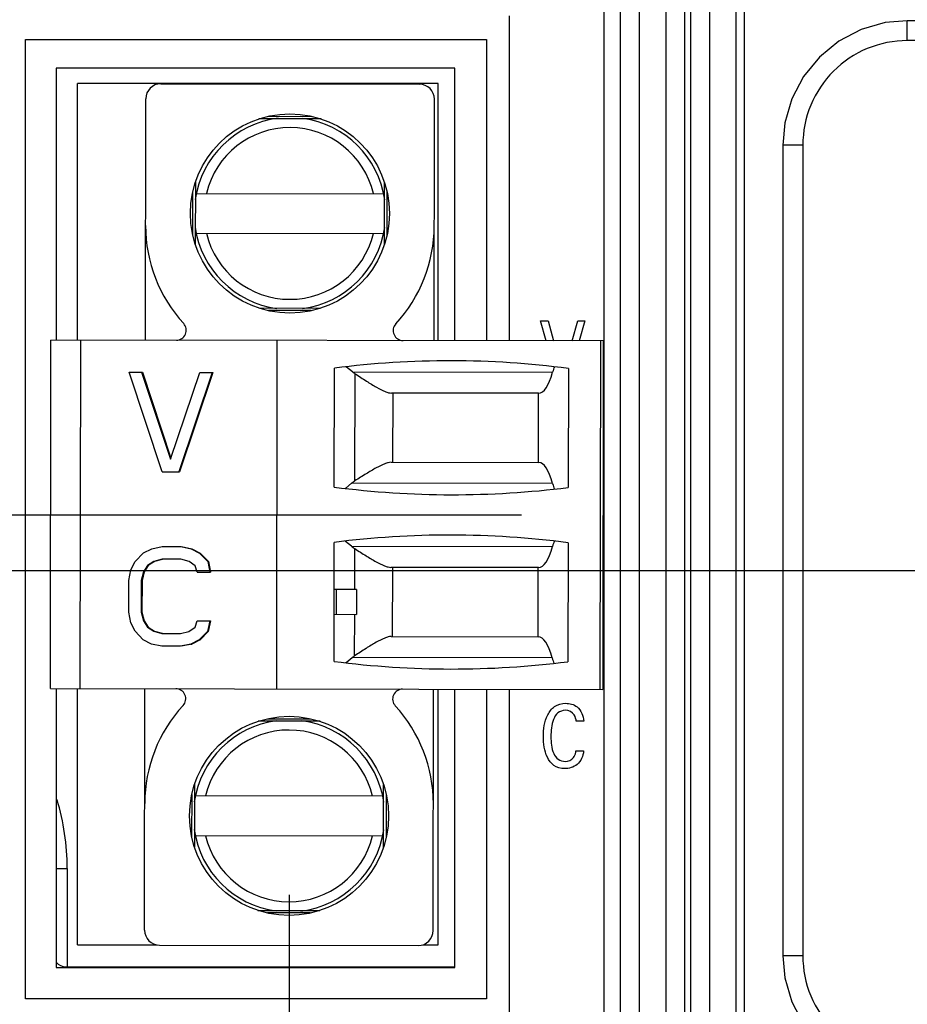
# Model space of a CAD drawing. Header units: inches. Extents: x 0 to 34, y 0 to 22.
# Tile 82 of 128: x 12.439 to 13.141, y 15.767 to 16.545. Entities that reach past the tile are written whole.
import ezdxf

# ---------------------------------------------------------------- set-up
doc = ezdxf.new("R2010")
doc.units = ezdxf.units.IN
doc.header["$LTSCALE"] = 1.87
doc.header["$MEASUREMENT"] = 0
doc.layers.get('0').update_dxf_attribs({"linetype": 'CONTINUOUS'})
doc.layers.add('02___PRT_ALL_AXES', color=7, linetype='CONTINUOUS')
doc.layers.add('DIMENSIONS', color=7, linetype='CONTINUOUS')
doc.styles.get("Standard").update_dxf_attribs({"font": 'txt', "width": 0.8})
doc.dimstyles.new('DIMSTYLE_3', dxfattribs={"dimtxt": 0.125, "dimasz": 0.18, "dimexe": 0.125, "dimexo": 0.0625, "dimgap": 0.03125, "dimtad": 0, "dimtih": 1, "dimtoh": 1, "dimzin": 0, "dimdsep": 46, "dimtxsty": 'STANDARD', "dimblk": '_FILLED', "dimblk1": '_FILLED', "dimblk2": '_FILLED', "dimcen": 0.09, "dimazin": 0, "dimtp": 0.01, "dimtm": 0.01, "dimtfac": 1, "dimtofl": 0, "dimtmove": 0, "dimatfit": 3, "dimldrblk": '_FILLED', "dimfxl": 1, "dimtolj": 1, "dimtzin": 0, "dimarcsym": 0})

# ---------------------------------------------------------------- blocks, each defined once
blk = doc.blocks.new('*D20')
at = {"layer": 'DIMENSIONS', "color": 2, "linetype": 'CONTINUOUS'}
blk.add_line((12.65194, 15.85333), (12.65194, 14.71701), dxfattribs=at)
at = {"layer": 'DIMENSIONS', "color": 2, "linetype": 'CONTINUOUS', "insert": (12.58944, 14.65451), "char_height": 0.125, "width": 1.225, "attachment_point": 3, "rotation": 90, "line_spacing_factor": 0.9}
blk.add_mtext('19.44{\\ftxt.shx;\\W1.000000;\\H0.125000; }[.766]', dxfattribs=at)
blk = doc.blocks.new('_FILLED')
at = {"color": 0, "linetype": 'BYBLOCK'}
blk.add_solid([(0, 0), (-1, 0.1736), (-1, -0.1736)], dxfattribs=at)
blk = doc.blocks.new('*D21')
at = {"layer": 'DIMENSIONS', "color": 2, "linetype": 'CONTINUOUS'}
blk.add_line((14.41194, 16.14719), (14.41194, 14.71701), dxfattribs=at)
at = {"layer": 'DIMENSIONS', "color": 2, "linetype": 'CONTINUOUS', "insert": (14.34944, 14.65451), "char_height": 0.125, "width": 1.325, "attachment_point": 3, "rotation": 90, "line_spacing_factor": 0.9}
blk.add_mtext('64.15{\\ftxt.shx;\\W1.000000;\\H0.125000; }[2.526]', dxfattribs=at)
blk = doc.blocks.new('*D25')
at = {"layer": 'DIMENSIONS', "color": 2, "linetype": 'CONTINUOUS'}
blk.add_line((12.83586, 16.15366), (11.19848, 16.15366), dxfattribs=at)
at = {"layer": 'DIMENSIONS', "color": 2, "linetype": 'CONTINUOUS', "insert": (11.13598, 16.21616), "char_height": 0.125, "width": 1.225, "attachment_point": 3, "line_spacing_factor": 0.9}
blk.add_mtext('19.03{\\ftxt.shx;\\W1.000000;\\H0.125000; }[.749]', dxfattribs=at)
blk = doc.blocks.new('*D29')
at = {"layer": 'DIMENSIONS', "color": 2, "linetype": 'CONTINUOUS'}
blk.add_line((16.67092, 16.33208), (16.67092, 14.71701), dxfattribs=at)
at = {"layer": 'DIMENSIONS', "color": 2, "linetype": 'CONTINUOUS', "insert": (16.60842, 14.65451), "char_height": 0.125, "width": 1.425, "attachment_point": 3, "rotation": 90, "line_spacing_factor": 0.9}
blk.add_mtext('121.53{\\ftxt.shx;\\W1.000000;\\H0.125000; }[4.784]', dxfattribs=at)
blk = doc.blocks.new('*D30')
at = {"layer": 'DIMENSIONS', "color": 2, "linetype": 'CONTINUOUS'}
blk.add_line((17.19944, 16.53856), (17.19944, 14.71701), dxfattribs=at)
at = {"layer": 'DIMENSIONS', "color": 2, "linetype": 'CONTINUOUS', "insert": (17.13694, 14.65451), "char_height": 0.125, "width": 1.425, "attachment_point": 3, "rotation": 90, "line_spacing_factor": 0.9}
blk.add_mtext('134.95{\\ftxt.shx;\\W1.000000;\\H0.125000; }[5.313]', dxfattribs=at)
blk = doc.blocks.new('*D31')
at = {"layer": 'DIMENSIONS', "color": 2, "linetype": 'CONTINUOUS'}
blk.add_line((17.72592, 16.33208), (17.72592, 14.71701), dxfattribs=at)
at = {"layer": 'DIMENSIONS', "color": 2, "linetype": 'CONTINUOUS', "insert": (17.66342, 14.65451), "char_height": 0.125, "width": 1.425, "attachment_point": 3, "rotation": 90, "line_spacing_factor": 0.9}
blk.add_mtext('148.32{\\ftxt.shx;\\W1.000000;\\H0.125000; }[5.839]', dxfattribs=at)
blk = doc.blocks.new('*D32')
at = {"layer": 'DIMENSIONS', "color": 2, "linetype": 'CONTINUOUS'}
blk.add_line((18.78092, 16.33208), (18.78092, 14.71701), dxfattribs=at)
at = {"layer": 'DIMENSIONS', "color": 2, "linetype": 'CONTINUOUS', "insert": (18.71842, 14.65451), "char_height": 0.125, "width": 1.425, "attachment_point": 3, "rotation": 90, "line_spacing_factor": 0.9}
blk.add_mtext('175.12{\\ftxt.shx;\\W1.000000;\\H0.125000; }[6.894]', dxfattribs=at)
blk = doc.blocks.new('*D33')
at = {"layer": 'DIMENSIONS', "color": 2, "linetype": 'CONTINUOUS'}
blk.add_line((19.30894, 16.53856), (19.30894, 14.71701), dxfattribs=at)
at = {"layer": 'DIMENSIONS', "color": 2, "linetype": 'CONTINUOUS', "insert": (19.24644, 14.65451), "char_height": 0.125, "width": 1.425, "attachment_point": 3, "rotation": 90, "line_spacing_factor": 0.9}
blk.add_mtext('188.53{\\ftxt.shx;\\W1.000000;\\H0.125000; }[7.423]', dxfattribs=at)
blk = doc.blocks.new('*D34')
at = {"layer": 'DIMENSIONS', "color": 2, "linetype": 'CONTINUOUS'}
blk.add_line((19.83592, 16.33208), (19.83592, 14.71701), dxfattribs=at)
at = {"layer": 'DIMENSIONS', "color": 2, "linetype": 'CONTINUOUS', "insert": (19.77342, 14.65451), "char_height": 0.125, "width": 1.425, "attachment_point": 3, "rotation": 90, "line_spacing_factor": 0.9}
blk.add_mtext('201.92{\\ftxt.shx;\\W1.000000;\\H0.125000; }[7.949]', dxfattribs=at)
blk = doc.blocks.new('*D35')
at = {"layer": 'DIMENSIONS', "color": 2, "linetype": 'CONTINUOUS'}
blk.add_line((20.89089, 16.33212), (20.89089, 14.71701), dxfattribs=at)
at = {"layer": 'DIMENSIONS', "color": 2, "linetype": 'CONTINUOUS', "insert": (20.82839, 14.65451), "char_height": 0.125, "width": 1.425, "attachment_point": 3, "rotation": 90, "line_spacing_factor": 0.9}
blk.add_mtext('228.71{\\ftxt.shx;\\W1.000000;\\H0.125000; }[9.004]', dxfattribs=at)
blk = doc.blocks.new('*D36')
at = {"layer": 'DIMENSIONS', "color": 2, "linetype": 'CONTINUOUS'}
blk.add_line((21.94592, 16.33208), (21.94592, 14.71701), dxfattribs=at)
at = {"layer": 'DIMENSIONS', "color": 2, "linetype": 'CONTINUOUS', "insert": (21.88342, 14.65451), "char_height": 0.125, "width": 1.525, "attachment_point": 3, "rotation": 90, "line_spacing_factor": 0.9}
blk.add_mtext('255.51{\\ftxt.shx;\\W1.000000;\\H0.125000; }[10.059]', dxfattribs=at)
blk = doc.blocks.new('*D37')
at = {"layer": 'DIMENSIONS', "color": 2, "linetype": 'CONTINUOUS'}
blk.add_line((23.00092, 16.33208), (23.00092, 14.71701), dxfattribs=at)
at = {"layer": 'DIMENSIONS', "color": 2, "linetype": 'CONTINUOUS', "insert": (22.93842, 14.65451), "char_height": 0.125, "width": 1.525, "attachment_point": 3, "rotation": 90, "line_spacing_factor": 0.9}
blk.add_mtext('282.31{\\ftxt.shx;\\W1.000000;\\H0.125000; }[11.114]', dxfattribs=at)
blk = doc.blocks.new('*D38')
at = {"layer": 'DIMENSIONS', "color": 2, "linetype": 'CONTINUOUS'}
blk.add_line((23.52894, 16.53856), (23.52894, 14.71701), dxfattribs=at)
at = {"layer": 'DIMENSIONS', "color": 2, "linetype": 'CONTINUOUS', "insert": (23.46644, 14.65451), "char_height": 0.125, "width": 1.525, "attachment_point": 3, "rotation": 90, "line_spacing_factor": 0.9}
blk.add_mtext('295.72{\\ftxt.shx;\\W1.000000;\\H0.125000; }[11.643]', dxfattribs=at)
blk = doc.blocks.new('*D39')
at = {"layer": 'DIMENSIONS', "color": 2, "linetype": 'CONTINUOUS'}
blk.add_line((24.05592, 16.33208), (24.05592, 14.71701), dxfattribs=at)
at = {"layer": 'DIMENSIONS', "color": 2, "linetype": 'CONTINUOUS', "insert": (23.99342, 14.65451), "char_height": 0.125, "width": 1.525, "attachment_point": 3, "rotation": 90, "line_spacing_factor": 0.9}
blk.add_mtext('309.10{\\ftxt.shx;\\W1.000000;\\H0.125000; }[12.169]', dxfattribs=at)
blk = doc.blocks.new('*D43')
at = {"layer": 'DIMENSIONS', "color": 2, "linetype": 'CONTINUOUS'}
blk.add_line((18.25363, 16.70727), (18.25363, 14.71701), dxfattribs=at)
at = {"layer": 'DIMENSIONS', "color": 2, "linetype": 'CONTINUOUS', "insert": (18.19113, 14.65451), "char_height": 0.125, "width": 1.425, "attachment_point": 3, "rotation": 90, "line_spacing_factor": 0.9}
blk.add_mtext('161.73{\\ftxt.shx;\\W1.000000;\\H0.125000; }[6.367]', dxfattribs=at)
blk = doc.blocks.new('*D44')
at = {"layer": 'DIMENSIONS', "color": 2, "linetype": 'CONTINUOUS'}
blk.add_line((17.96613, 16.99477), (11.19848, 16.99477), dxfattribs=at)
at = {"layer": 'DIMENSIONS', "color": 2, "linetype": 'CONTINUOUS', "insert": (11.13598, 17.05727), "char_height": 0.125, "width": 1.325, "attachment_point": 3, "line_spacing_factor": 0.9}
blk.add_mtext('40.39{\\ftxt.shx;\\W1.000000;\\H0.125000; }[1.590]', dxfattribs=at)
blk = doc.blocks.new('*D48')
at = {"layer": 'DIMENSIONS', "color": 2, "linetype": 'CONTINUOUS'}
blk.add_line((15.22694, 16.14719), (15.22694, 14.71701), dxfattribs=at)
at = {"layer": 'DIMENSIONS', "color": 2, "linetype": 'CONTINUOUS', "insert": (15.16444, 14.65451), "char_height": 0.125, "width": 1.325, "attachment_point": 3, "rotation": 90, "line_spacing_factor": 0.9}
blk.add_mtext('84.85{\\ftxt.shx;\\W1.000000;\\H0.125000; }[3.341]', dxfattribs=at)
blk = doc.blocks.new('*D49')
at = {"layer": 'DIMENSIONS', "color": 2, "linetype": 'CONTINUOUS'}
for p, q in [((11.58232, 16.1095), (11.36346, 15.95253)), ((14.07329, 16.1095), (11.58232, 16.1095)), ((11.36346, 15.95253), (11.19848, 15.95253))]:
    blk.add_line(p, q, dxfattribs=at)
at = {"layer": 'DIMENSIONS', "color": 2, "linetype": 'CONTINUOUS', "insert": (11.13598, 16.01503), "char_height": 0.125, "width": 1.525, "attachment_point": 3, "line_spacing_factor": 0.9}
blk.add_mtext('2X 17.90{\\ftxt.shx;\\W1.000000;\\H0.125000; }[.705]', dxfattribs=at)

msp = doc.modelspace()

# ---------------------------------------------------------------- linework, layer by layer
at = {"color": 7, "linetype": 'CONTINUOUS'}
for p, q in [((12.94993, 18.83242), (12.94993, 15.5047)), ((12.96493, 18.83242), (12.96493, 15.5047)), ((12.96953, 18.82782), (12.96953, 15.5093)), ((12.98453, 18.82782), (12.98453, 15.5093)), ((12.91413, 15.55378), (12.91413, 18.7818)), ((12.91417, 15.55374), (12.91417, 18.78183)), ((12.92916, 15.55374), (12.92916, 18.78183)), ((13.00531, 18.7771), (13.00531, 15.56002)), ((12.90114, 15.56737), (12.90114, 18.77087)), ((13.14107, 16.5289), (13.14107, 16.54465)), ((13.90026, 16.54465), (13.14107, 16.54465)), ((13.90026, 16.5289), (13.14107, 16.5289)), ((12.46768, 16.50706), (12.46768, 16.2921)), ((12.78311, 16.50706), (12.46768, 16.50706)), ((12.78311, 16.29162), (12.78311, 16.50706)), ((12.55045, 16.49473), (12.75517, 16.49442)), ((12.53833, 16.29199), (12.53862, 16.48293)), ((12.76668, 16.29165), (12.76696, 16.48259)), ((12.63594, 16.46901), (12.6696, 16.46896)), ((12.67735, 16.46698), (12.62818, 16.46705)), ((13.04266, 16.44624), (13.04266, 15.80516)), ((13.05841, 16.44624), (13.04266, 16.44624)), ((13.05841, 16.44624), (13.05841, 15.80516)), ((12.57789, 16.41691), (12.57782, 16.36774)), ((12.72742, 16.36751), (12.7275, 16.41669)), ((12.57586, 16.37546), (12.57591, 16.40919)), ((12.57855, 16.40807), (12.72681, 16.40785)), ((12.72945, 16.40897), (12.7294, 16.37523)), ((12.5785, 16.37658), (12.72676, 16.37635)), ((12.62796, 16.31745), (12.67713, 16.31737)), ((12.66937, 16.31542), (12.63571, 16.31547)), ((12.46312, 16.01651), (12.46353, 16.2921)), ((12.90054, 16.29145), (12.46353, 16.2921)), ((12.48674, 16.01648), (12.48715, 16.29207)), ((12.64225, 16.01624), (12.64266, 16.29183)), ((12.89816, 16.01586), (12.89857, 16.29145)), ((12.90054, 16.29145), (12.90012, 16.01586)), ((12.55163, 16.18784), (12.5255, 16.26662)), ((12.5255, 16.26662), (12.53592, 16.2666)), ((12.53534, 16.2666), (12.5582, 16.19788)), ((12.53592, 16.2666), (12.55849, 16.19874)), ((12.5582, 16.19788), (12.58127, 16.26653)), ((12.59112, 16.26652), (12.56475, 16.18782)), ((12.59169, 16.26652), (12.56533, 16.18782)), ((12.58127, 16.26653), (12.59169, 16.26652)), ((12.68776, 16.17582), (12.68791, 16.26992)), ((12.70225, 16.2669), (12.69738, 16.27072)), ((12.70225, 16.2669), (12.86043, 16.26666)), ((12.70408, 16.18074), (12.7042, 16.26548)), ((12.87294, 16.26964), (12.8728, 16.17554)), ((12.84943, 16.24999), (12.73298, 16.25016)), ((12.73394, 16.25016), (12.73386, 16.19544)), ((12.84921, 16.19526), (12.84929, 16.24999)), ((12.73271, 16.19544), (12.84951, 16.19526)), ((12.55163, 16.18784), (12.56533, 16.18782)), ((12.69679, 16.17503), (12.70141, 16.1788)), ((12.86045, 16.17856), (12.70141, 16.1788)), ((12.70134, 16.1291), (12.69672, 16.13289)), ((12.53677, 16.12378), (12.54333, 16.12712)), ((12.54333, 16.12712), (12.55154, 16.12878)), ((12.55154, 16.12878), (12.5663, 16.12876)), ((12.5663, 16.12876), (12.5745, 16.12707)), ((12.56688, 16.12876), (12.57508, 16.12707)), ((12.5745, 16.12707), (12.58106, 16.12371)), ((12.5745, 16.12707), (12.57508, 16.12707)), ((12.57508, 16.12707), (12.58163, 16.12371)), ((12.68756, 16.03803), (12.6877, 16.13212)), ((12.70134, 16.1291), (12.86038, 16.12887)), ((12.70395, 16.09489), (12.704, 16.12715)), ((12.87274, 16.13184), (12.8726, 16.03775)), ((12.52691, 16.11039), (12.5302, 16.11709)), ((12.5302, 16.11709), (12.53677, 16.12378)), ((12.54496, 16.11706), (12.54003, 16.11372)), ((12.54554, 16.11706), (12.54061, 16.11372)), ((12.55152, 16.11873), (12.54496, 16.11706)), ((12.54496, 16.11706), (12.54554, 16.11706)), ((12.55156, 16.11859), (12.54554, 16.11706)), ((12.56629, 16.11871), (12.55152, 16.11873)), ((12.57285, 16.11702), (12.56629, 16.11871)), ((12.57776, 16.11366), (12.57285, 16.11702)), ((12.58106, 16.12371), (12.58761, 16.117)), ((12.58106, 16.12371), (12.58163, 16.12371)), ((12.58163, 16.12371), (12.58819, 16.117)), ((12.58761, 16.117), (12.58924, 16.10862)), ((12.58761, 16.117), (12.58819, 16.117)), ((12.58819, 16.117), (12.58981, 16.10862)), ((12.52525, 16.10201), (12.52691, 16.11039)), ((12.54003, 16.11372), (12.53675, 16.1087)), ((12.54061, 16.11372), (12.53732, 16.1087)), ((12.54003, 16.11372), (12.54061, 16.11372)), ((12.5794, 16.10864), (12.57776, 16.11366)), ((12.84938, 16.11219), (12.73258, 16.11237)), ((12.73373, 16.11237), (12.73365, 16.05764)), ((12.849, 16.05747), (12.84909, 16.11219)), ((12.52521, 16.07688), (12.52525, 16.10201)), ((12.53509, 16.102), (12.53506, 16.07687)), ((12.53675, 16.1087), (12.53509, 16.102)), ((12.53509, 16.102), (12.53567, 16.102)), ((12.53567, 16.102), (12.53563, 16.07687)), ((12.53732, 16.1087), (12.53567, 16.102)), ((12.53675, 16.1087), (12.53732, 16.1087)), ((12.5794, 16.10864), (12.58981, 16.10862)), ((12.68774, 16.07523), (12.68777, 16.09492)), ((12.70536, 16.09489), (12.68777, 16.09492)), ((12.68958, 16.07523), (12.68961, 16.09491)), ((12.70536, 16.09489), (12.70533, 16.0752)), ((12.52684, 16.06851), (12.52521, 16.07688)), ((12.53506, 16.07687), (12.53669, 16.07017)), ((12.53506, 16.07687), (12.53563, 16.07687)), ((12.53563, 16.07687), (12.53726, 16.07017)), ((12.53669, 16.07017), (12.53996, 16.06514)), ((12.53669, 16.07017), (12.53726, 16.07017)), ((12.53726, 16.07017), (12.54054, 16.06513)), ((12.68774, 16.07523), (12.70533, 16.0752)), ((12.70387, 16.04241), (12.70392, 16.07521)), ((12.53011, 16.0618), (12.52684, 16.06851)), ((12.53996, 16.06514), (12.54488, 16.06178)), ((12.53996, 16.06514), (12.54054, 16.06513)), ((12.54054, 16.06513), (12.54545, 16.06178)), ((12.57276, 16.06174), (12.57769, 16.06508)), ((12.57769, 16.06508), (12.57934, 16.0701)), ((12.57934, 16.0701), (12.58976, 16.07009)), ((12.58918, 16.07009), (12.58753, 16.06171)), ((12.58976, 16.07009), (12.5881, 16.06171)), ((12.53667, 16.05509), (12.53011, 16.0618)), ((12.54322, 16.05173), (12.53667, 16.05509)), ((12.54488, 16.06178), (12.55144, 16.06009)), ((12.54488, 16.06178), (12.54545, 16.06178)), ((12.54545, 16.06178), (12.55147, 16.06023)), ((12.55144, 16.06009), (12.5662, 16.06007)), ((12.5662, 16.06007), (12.57276, 16.06174)), ((12.58096, 16.05502), (12.57439, 16.05168)), ((12.58153, 16.05502), (12.57497, 16.05168)), ((12.58753, 16.06171), (12.58096, 16.05502)), ((12.58096, 16.05502), (12.58153, 16.05502)), ((12.5881, 16.06171), (12.58153, 16.05502)), ((12.58753, 16.06171), (12.5881, 16.06171)), ((12.73269, 16.05764), (12.84914, 16.05747)), ((12.55142, 16.05004), (12.54322, 16.05173)), ((12.56619, 16.05002), (12.55142, 16.05004)), ((12.57439, 16.05168), (12.56619, 16.05002)), ((12.57497, 16.05168), (12.56676, 16.05002)), ((12.57439, 16.05168), (12.57497, 16.05168)), ((12.69703, 16.03719), (12.70191, 16.041)), ((12.86009, 16.04076), (12.70191, 16.041)), ((12.46312, 16.01651), (12.90012, 16.01586)), ((12.46768, 16.0165), (12.46768, 15.79596)), ((12.53763, 15.82545), (12.53792, 16.0164)), ((12.76598, 15.82511), (12.76627, 16.01606)), ((12.78311, 15.79596), (12.78311, 16.01603)), ((12.63523, 15.99263), (12.66889, 15.99258)), ((12.67664, 15.9906), (12.62747, 15.99067)), ((12.57718, 15.94053), (12.5771, 15.89136)), ((12.72671, 15.89114), (12.72678, 15.94031)), ((12.57515, 15.89908), (12.5752, 15.93282)), ((12.7261, 15.93147), (12.57783, 15.93169)), ((12.72874, 15.93258), (12.72869, 15.89885)), ((12.57779, 15.9002), (12.72605, 15.89998)), ((12.46768, 15.87434), (12.47644, 15.87434)), ((12.47644, 15.87434), (12.47644, 15.79659)), ((12.62724, 15.84107), (12.67642, 15.84099)), ((12.66866, 15.83904), (12.635, 15.83909)), ((12.54943, 15.81363), (12.75415, 15.81332)), ((13.05841, 15.80516), (13.04266, 15.80516)), ((12.46768, 15.79596), (12.78311, 15.79596)), ((12.47539, 15.79659), (12.47539, 15.79596)), ((12.47539, 15.79659), (12.78311, 15.79659))]:
    msp.add_line(p, q, dxfattribs=at)
at = {"color": 40, "linetype": 'CONTINUOUS'}
for p, q in [((12.82598, 16.54837), (12.82598, 16.29156)), ((12.44354, 15.77105), (12.44354, 16.52973)), ((12.44354, 16.52973), (12.80812, 16.52973)), ((12.80812, 16.52973), (12.80812, 16.29159)), ((12.8554, 16.29152), (12.85089, 16.3074)), ((12.85089, 16.3074), (12.85706, 16.3074)), ((12.85706, 16.3074), (12.86127, 16.29151)), ((12.87598, 16.29148), (12.88043, 16.3074)), ((12.88043, 16.3074), (12.88604, 16.3074)), ((12.88604, 16.3074), (12.88136, 16.29148)), ((12.80812, 16.01599), (12.80812, 15.77105)), ((12.82598, 16.01597), (12.82598, 15.75207)), ((12.88511, 15.99061), (12.87917, 15.99061)), ((12.8789, 15.96719), (12.885, 15.96719)), ((12.80812, 15.77105), (12.44354, 15.77105))]:
    msp.add_line(p, q, dxfattribs=at)
at = {"color": 6, "linetype": 'CONTINUOUS'}
for p, q in [((12.48462, 16.29207), (12.48462, 16.49499)), ((12.77005, 16.49499), (12.48462, 16.49499)), ((12.77005, 16.29164), (12.77005, 16.49499)), ((12.48462, 15.81389), (12.48462, 16.01648)), ((12.77005, 15.81389), (12.77005, 16.01605)), ((12.48462, 15.81389), (12.54775, 15.81389)), ((12.75778, 15.81389), (12.77005, 15.81389))]:
    msp.add_line(p, q, dxfattribs=at)
at = {"color": 7, "linetype": 'CONTINUOUS'}
for points in [[(13.14107, 16.54465), (13.12364, 16.54309), (13.10459, 16.53764), (13.08698, 16.52845), (13.07155, 16.5159), (13.05897, 16.5005), (13.04974, 16.4829), (13.04425, 16.46386), (13.04266, 16.44624)], [(13.04266, 15.80516), (13.04421, 15.78773), (13.04967, 15.76868), (13.05886, 15.75107), (13.07141, 15.73564), (13.08681, 15.72306), (13.10441, 15.71383), (13.12345, 15.70834), (13.14107, 15.70675)]]:
    msp.add_lwpolyline(points, dxfattribs=at)
for centre in [(12.65266, 16.39221), (12.65194, 15.91583)]:
    msp.add_circle(centre, 0.07874, dxfattribs=at)
for centre, radius, start, end in [((12.55043, 16.48292), 0.01181, 89.91426, 179.91426), ((12.75515, 16.48261), 0.01181, 359.91426, 89.91426), ((12.65266, 16.39221), 0.07579, 97.04593, 171.56471), ((12.65266, 16.39221), 0.07579, 8.26273, 82.23855), ((12.65266, 16.39221), 0.06791, 13.32228, 166.50624), ((12.65264, 16.38247), 0.11417, 179.91426, 222.61834), ((12.65264, 16.38247), 0.11417, 317.21017, 359.91426), ((12.65266, 16.39221), 0.07579, 188.26273, 262.23855), ((12.65266, 16.39221), 0.06791, 193.32228, 346.50624), ((12.65266, 16.39221), 0.07579, 277.58997, 351.56471), ((12.56283, 16.29983), 0.00787, 269.91426, 42.61834), ((12.74221, 16.29956), 0.00787, 137.21017, 269.91426), ((12.77934, 15.54799), 0.72769, 82.60981, 97.2187), ((12.63566, 16.18986), 0.10172, 52.64771, 52.9183), ((12.71817, 16.28677), 0.02546, 231.29661, 236.73977), ((12.71761, 16.15938), 0.02529, 122.35925, 129.83922), ((12.78136, 16.89747), 0.72769, 262.60981, 277.2187), ((12.63519, 16.253), 0.09936, 308.04474, 308.3053), ((12.77914, 15.4102), 0.72769, 82.60981, 97.2187), ((12.63491, 16.05511), 0.09934, 51.52311, 51.78376), ((12.7176, 16.14848), 0.02529, 229.98929, 237.46926), ((12.71777, 16.02108), 0.02546, 123.08875, 128.5319), ((12.78116, 16.75967), 0.72769, 262.60981, 277.2187), ((12.63554, 16.11826), 0.10175, 306.9102, 307.18069), ((12.56239, 16.00849), 0.00787, 317.21017, 89.91426), ((12.74177, 16.00822), 0.00787, 89.91426, 222.61834), ((12.65196, 15.92558), 0.11417, 137.21017, 179.91426), ((12.65196, 15.92558), 0.11417, 359.91426, 42.61834), ((12.65194, 15.91583), 0.07579, 97.58997, 171.56578), ((12.65194, 15.91583), 0.07579, 8.2638, 82.23855), ((12.65194, 15.91583), 0.06791, 13.32228, 166.50624), ((12.28844, 15.87434), 0.188, 0, 16.82216), ((12.65194, 15.91583), 0.07579, 188.2638, 262.23855), ((12.65194, 15.91583), 0.06791, 193.32228, 346.50624), ((12.65194, 15.91583), 0.07579, 277.04593, 351.56578), ((12.54944, 15.82544), 0.01181, 179.91426, 269.91426), ((12.75417, 15.82513), 0.01181, 269.91426, 359.91426), ((12.47539, 15.80659), 0.01, 220.00002, 270)]:
    msp.add_arc(centre, radius, start, end, dxfattribs=at)
for centre, major_axis, start_param, end_param in [((12.84952, 16.30904), (0.00009, 0.05906), -3.141593, -2.370847), ((12.86624, 16.24406), (0.00005, 0.0315), 0.545915, 0.770746), ((12.84942, 16.13621), (0.00009, 0.05906), -0.770746, 0), ((12.86634, 16.20114), (0.00005, 0.0315), -3.912338, -3.688548), ((12.8662, 16.10626), (0.00005, 0.0315), 0.546955, 0.770746), ((12.84947, 16.17125), (0.00009, 0.05906), -3.141593, -2.370847), ((12.84905, 15.99841), (0.00009, 0.05906), -0.770746, 0), ((12.86597, 16.06335), (0.00005, 0.0315), -3.912338, -3.687508)]:
    msp.add_ellipse(centre, major_axis=major_axis, ratio=0.266667, start_param=start_param, end_param=end_param, dxfattribs=at)
for points, knots in [([(13.14107, 16.5289), (13.13032, 16.5289), (13.10858, 16.5246), (13.0811, 16.50621), (13.06271, 16.47873), (13.05841, 16.45699), (13.05841, 16.44624)], [0, 0, 0, 0, 0.249999, 0.499997, 0.749995, 1, 1, 1, 1]), ([(12.7042, 16.26548), (12.70719, 16.26352), (12.71279, 16.25983), (12.72063, 16.255), (12.72649, 16.2519), (12.73049, 16.25047), (12.73222, 16.25016), (12.73298, 16.25016)], [0, 0, 0, 0, 0.326648, 0.612395, 0.841475, 0.929998, 1, 1, 1, 1]), ([(12.73271, 16.19544), (12.73194, 16.19544), (12.73021, 16.19515), (12.72622, 16.19379), (12.72039, 16.19081), (12.71261, 16.18616), (12.70704, 16.18262), (12.70408, 16.18074)], [0, 0, 0, 0, 0.071196, 0.160439, 0.38973, 0.67465, 1, 1, 1, 1]), ([(12.704, 16.12715), (12.70696, 16.12526), (12.71251, 16.1217), (12.72028, 16.11703), (12.7261, 16.11403), (12.73008, 16.11266), (12.73181, 16.11237), (12.73258, 16.11237)], [0, 0, 0, 0, 0.32535, 0.61027, 0.839562, 0.928804, 1, 1, 1, 1]), ([(12.73269, 16.05764), (12.73193, 16.05764), (12.7302, 16.05734), (12.72619, 16.05593), (12.72033, 16.05284), (12.71248, 16.04803), (12.70686, 16.04437), (12.70387, 16.04241)], [0, 0, 0, 0, 0.070003, 0.158526, 0.387605, 0.673352, 1, 1, 1, 1]), ([(13.05841, 15.80516), (13.05841, 15.79441), (13.06271, 15.77267), (13.0811, 15.7452), (13.10858, 15.7268), (13.13032, 15.7225), (13.14107, 15.7225)], [0, 0, 0, 0, 0.249999, 0.499997, 0.749995, 1, 1, 1, 1])]:
    msp.add_open_spline(points, degree=3, knots=knots, dxfattribs=at)
at = {"color": 40, "linetype": 'CONTINUOUS'}
for points, knots in [([(12.85318, 15.97851), (12.85318, 15.98434), (12.85432, 15.9933), (12.86151, 16.00318), (12.86768, 16.00487), (12.87073, 16.00487)], [0, 0, 0, 0, 0.49769, 0.739495, 1, 1, 1, 1]), ([(12.87073, 16.00487), (12.87389, 16.00487), (12.88176, 16.00283), (12.88484, 15.9948), (12.88511, 15.99061)], [0, 0, 0, 0, 0.429586, 1, 1, 1, 1]), ([(12.8705, 15.9993), (12.86843, 15.9993), (12.86409, 15.99781), (12.85964, 15.98988), (12.85912, 15.98313), (12.85912, 15.97858)], [0, 0, 0, 0, 0.238008, 0.476552, 1, 1, 1, 1]), ([(12.87917, 15.99061), (12.87895, 15.99234), (12.87809, 15.99693), (12.87318, 15.9993), (12.8705, 15.9993)], [0, 0, 0, 0, 0.393698, 1, 1, 1, 1]), ([(12.87001, 15.95322), (12.86702, 15.95322), (12.861, 15.95485), (12.85417, 15.96443), (12.85318, 15.97298), (12.85318, 15.97851)], [0, 0, 0, 0, 0.265411, 0.508608, 1, 1, 1, 1]), ([(12.85912, 15.97858), (12.85912, 15.97406), (12.85955, 15.96739), (12.8644, 15.96006), (12.86848, 15.95891), (12.87045, 15.95891)], [0, 0, 0, 0, 0.538791, 0.765791, 1, 1, 1, 1]), ([(12.885, 15.96719), (12.88466, 15.96323), (12.88131, 15.95548), (12.87344, 15.95322), (12.87001, 15.95322)], [0, 0, 0, 0, 0.53613, 1, 1, 1, 1]), ([(12.87694, 15.9619), (12.87786, 15.96313), (12.87855, 15.96498), (12.87884, 15.96684), (12.8789, 15.96719)], [0, 0, 0, 0, 0.812032, 1, 1, 1, 1])]:
    msp.add_open_spline(points, degree=3, knots=knots, dxfattribs=at)
msp.add_open_spline([(12.87045, 15.95891), (12.87283, 15.95891), (12.87548, 15.96001), (12.87694, 15.9619)], degree=3, dxfattribs=at)
at = {"layer": '02___PRT_ALL_AXES', "color": 7, "linetype": 'CONTINUOUS'}
msp.add_line((13.01195, 18.76856), (13.01195, 15.56856), dxfattribs=at)
msp.add_circle((12.33043, 16.69054), 0.153, dxfattribs=at)

# ---------------------------------------------------------------- dimensions: what is measured, and where the dimension line sits
at = {"layer": 'DIMENSIONS', "color": 2, "linetype": 'CONTINUOUS'}
for feature_location, offset, dtype, origin, picture, middle in [((17.96613, 16.99477), (-6.76765, 0), 0, (18.02863, 15.40458), '*D44', (10.47348, 16.99477)), ((18.25363, 16.70727), (0, -1.99027), 1, (11.88644, 16.76977), '*D43', (18.25363, 13.94201)), ((17.19944, 16.53856), (0, -1.82155), 1, (11.88644, 16.60106), '*D30', (17.19944, 13.94201)), ((19.30894, 16.53856), (0, -1.82155), 1, (11.88644, 16.60106), '*D33', (19.30894, 13.94201)), ((23.52894, 16.53856), (0, -1.82155), 1, (11.88644, 16.60106), '*D38', (23.52894, 13.89201)), ((20.89089, 16.33212), (0, -1.61512), 1, (11.88644, 16.39462), '*D35', (20.89089, 13.94201)), ((16.67092, 16.33208), (0, -1.61507), 1, (11.88644, 16.39458), '*D29', (16.67092, 13.94201)), ((17.72592, 16.33208), (0, -1.61507), 1, (11.88644, 16.39458), '*D31', (17.72592, 13.94201)), ((18.78092, 16.33208), (0, -1.61507), 1, (11.88644, 16.39458), '*D32', (18.78092, 13.94201)), ((19.83592, 16.33208), (0, -1.61507), 1, (11.88644, 16.39458), '*D34', (19.83592, 13.94201)), ((21.94592, 16.33208), (0, -1.61507), 1, (11.88644, 16.39458), '*D36', (21.94592, 13.89201)), ((23.00092, 16.33208), (0, -1.61507), 1, (11.88644, 16.39458), '*D37', (23.00092, 13.89201)), ((24.05592, 16.33208), (0, -1.61507), 1, (11.88644, 16.39458), '*D39', (24.05592, 13.89201)), ((12.83586, 16.15366), (-1.63738, 0), 0, (12.89836, 15.40458), '*D25', (10.52348, 16.15366)), ((14.41194, 16.14719), (0, -1.43019), 1, (11.88644, 16.20969), '*D21', (14.41194, 13.99201)), ((15.22694, 16.14719), (0, -1.43019), 1, (11.88644, 16.20969), '*D48', (15.22694, 13.99201)), ((12.65194, 15.85333), (0, -1.13633), 1, (11.88644, 15.91583), '*D20', (12.65194, 14.04201))]:
    dim = msp.add_ordinate_dim(feature_location=feature_location, offset=offset, dtype=dtype, origin=origin, dimstyle='DIMSTYLE_3', dxfattribs=at)
    dim.commit()
    dim.dimension.update_dxf_attribs({"geometry": picture, "text_midpoint": middle})
dim = msp.add_ordinate_dim(feature_location=(14.07329, 16.1095), offset=(-2.87481, -0.15697), dtype=0, origin=(14.10879, 15.40458), text='2X <>', dimstyle='DIMSTYLE_3', dxfattribs=at)
dim.commit()
dim.dimension.update_dxf_attribs({"geometry": '*D49', "text_midpoint": (10.37348, 15.95253)})

doc.saveas('drawing.dxf')
